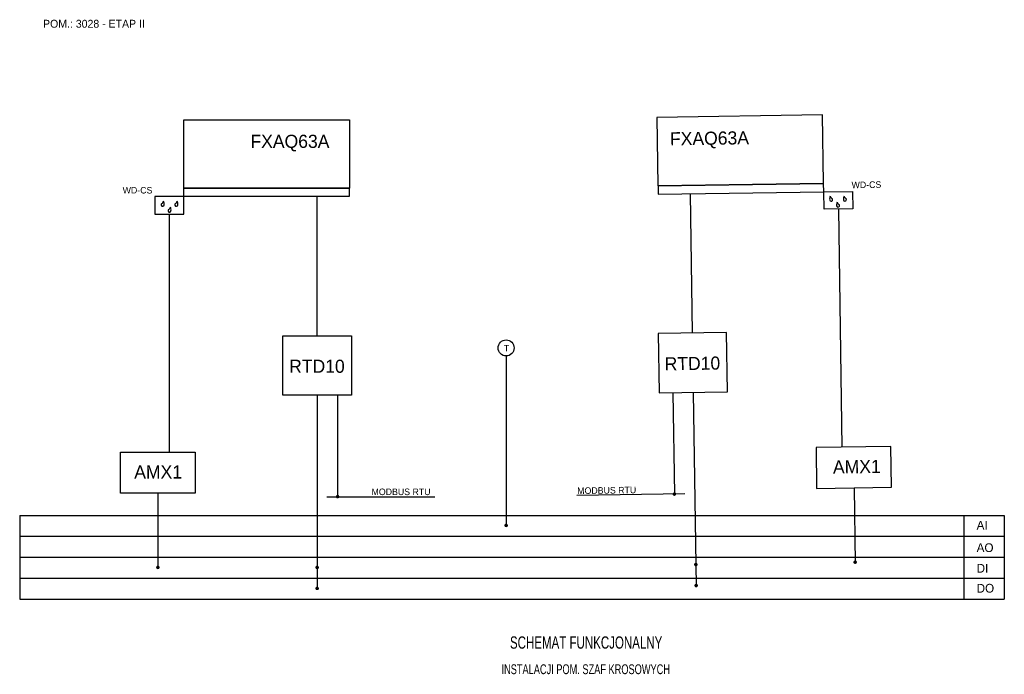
# Model space of a CAD drawing. Extents: x 14 to 294, y 3 to 190.
import ezdxf
from ezdxf.enums import TextEntityAlignment as Align

# ---------------------------------------------------------------- set-up
doc = ezdxf.new("R2010")
doc.units = 0
doc.header["$LTSCALE"] = 12
doc.header["$MEASUREMENT"] = 0
doc.linetypes.add('DASHDOT', pattern=[1, 0.5, -0.25, 0, -0.25])
doc.linetypes.add('SOLID', pattern=[0])
for name, color, linetype in [('KONTUR', 7, 'CONTINUOUS'), ('OPISY', 3, 'CONTINUOUS'), ('OSIE', 2, 'DASHDOT'), ('WYMIARY', 1, 'CONTINUOUS')]:
    doc.layers.add(name, color=color, linetype=linetype)
doc.styles.add('POLSKIS', font='POLSKIS')

msp = doc.modelspace()

# ---------------------------------------------------------------- linework, layer by layer
at = {"layer": 'KONTUR'}
for p, q in [((13.95, 48.7), (293.93, 48.7)), ((293.93, 48.7), (293.93, 24.82)), ((13.95, 42.73), (293.93, 42.73)), ((13.95, 36.76), (293.93, 36.76)), ((13.95, 30.79), (293.93, 30.79)), ((13.95, 24.82), (293.93, 24.82))]:
    msp.add_line(p, q, dxfattribs=at)
at = {"layer": 'KONTUR', "linetype": 'Continuous'}
msp.add_line((282.39, 48.74), (282.39, 24.8), dxfattribs=at)
at = {"layer": 'KONTUR', "linetype": 'SOLID'}
for points in [[(242.26, 162.56), (195.09, 161.85), (195.38, 142.4), (242.55, 143.1)], [(60.59, 161.2), (107.76, 161.2), (107.76, 141.74), (60.59, 141.74)], [(242.55, 143.1), (195.46, 142.4), (195.5, 139.99), (242.58, 140.69)], [(60.59, 141.74), (107.68, 141.74), (107.68, 139.33), (60.59, 139.33)], [(242.58, 140.69), (250.77, 140.81), (250.84, 135.86), (242.66, 135.74)], [(60.59, 139.33), (52.4, 139.33), (52.4, 134.37), (60.59, 134.37)], [(88.79, 99.75), (108.27, 99.75), (108.27, 82.85), (88.79, 82.85)], [(214.98, 100.7), (195.5, 100.4), (195.75, 83.51), (215.23, 83.8)], [(261.65, 68.29), (240.39, 67.98), (240.57, 56.37), (261.83, 56.68)], [(42.6, 66.65), (63.86, 66.65), (63.86, 55.04), (42.6, 55.04)]]:
    msp.add_lwpolyline(points, close=True, dxfattribs=at)
at = {"layer": 'KONTUR', "color": 1, "const_width": 0.5}
for points in [[(104.09, 54.01, 1), (104.59, 54.01, 1)], [(200.37, 54.74, -1), (199.87, 54.73, -1)], [(152.02, 45.83, 1), (152.52, 45.83, 1)], [(52.99, 33.89, 1), (53.49, 33.89, 1)], [(98.28, 33.89, 1), (98.78, 33.89, 1)], [(206.47, 34.7, -1), (205.97, 34.7, -1)], [(251.76, 35.38, -1), (251.26, 35.38, -1)], [(98.28, 27.92, 1), (98.78, 27.92, 1)], [(206.56, 28.73, -1), (206.06, 28.73, -1)]]:
    msp.add_lwpolyline(points, format="xyb", close=True, dxfattribs=at)
at = {"layer": 'KONTUR', "linetype": 'SOLID'}
for centre, radius, start, end in [((54.6, 137.03), 0.424, 125.8724, 353.4308), ((53.56, 138.46), 1.35, 305.8724, 341.8697), ((53.08, 137.2), 1.95, 353.4308, 25.6448), ((58.49, 137.03), 0.424, 125.8724, 353.4308), ((57.46, 138.46), 1.35, 305.8724, 341.8697), ((56.98, 137.2), 1.95, 353.4308, 25.6448), ((246.22, 138.62), 1.95, 155.2135, 187.4275), ((244.71, 138.42), 0.424, 187.4275, 54.9858), ((245.73, 139.87), 1.35, 198.9885, 234.9858), ((248.19, 136.94), 1.95, 155.2135, 187.4275), ((247.7, 138.2), 1.35, 198.9885, 234.9858), ((250.12, 138.68), 1.95, 155.2135, 187.4275), ((248.61, 138.48), 0.424, 187.4275, 54.9858), ((249.62, 139.93), 1.35, 198.9885, 234.9858), ((56.54, 135.32), 0.424, 125.8724, 353.4308), ((55.51, 136.76), 1.35, 305.8724, 341.8697), ((55.03, 135.5), 1.95, 353.4308, 25.6448), ((246.68, 136.75), 0.424, 187.4275, 54.9858)]:
    msp.add_arc(centre, radius, start, end, dxfattribs=at)
at = {"layer": 'OSIE', "color": 7, "linetype": 'Continuous'}
msp.add_circle((152.27, 96.29), 2.28, dxfattribs=at)
at = {"layer": 'WYMIARY', "color": 215, "linetype": 'SOLID', "true_color": 0xa953a0}
for p, q in [((205.24, 100.55), (204.65, 140.12)), ((98.53, 99.75), (98.53, 139.33))]:
    msp.add_line(p, q, dxfattribs=at)
at = {"layer": 'WYMIARY', "linetype": 'SOLID'}
for p, q in [((246.75, 135.8), (247.76, 68.09)), ((56.49, 134.37), (56.49, 66.65)), ((98.53, 82.85), (98.53, 27.7)), ((104.33, 82.85), (104.33, 54)), ((199.69, 83.57), (200.12, 54.72)), ((205.49, 83.65), (206.32, 28.51)), ((251.2, 56.52), (251.52, 35.13)), ((53.23, 55.04), (53.23, 33.65))]:
    msp.add_line(p, q, dxfattribs=at)
at = {"layer": 'WYMIARY', "linetype": 'Continuous'}
msp.add_line((152.27, 94.01), (152.27, 45.82), dxfattribs=at)
at = {"layer": 'WYMIARY', "color": 114, "linetype": 'SOLID', "true_color": 0x139b48}
for p, q in [((101.33, 54), (132.03, 54)), ((203.13, 54.77), (172.42, 54.31))]:
    msp.add_line(p, q, dxfattribs=at)
at = {"layer": 'WYMIARY'}
for p, q in [((13.95, 48.7), (13.95, 42.73)), ((13.95, 42.73), (13.95, 36.76)), ((13.95, 36.76), (13.95, 30.79)), ((13.95, 30.79), (13.95, 24.82))]:
    msp.add_line(p, q, dxfattribs=at)

# ---------------------------------------------------------------- texts
at = {"layer": 'KONTUR', "style": 'POLSKIS'}
msp.add_text('POM.: 3028 - ETAP II', height=2.2388, dxfattribs=at).set_placement((20.59, 187.37))
at = {"layer": 'KONTUR', "color": 4, "style": 'POLSKIS'}
for s, p in [('FXAQ63A', (79.56, 153.19)), ('RTD10', (90.57, 89.23)), ('AMX1', (46.52, 59.17))]:
    msp.add_text(s, height=3.731, dxfattribs=at).set_placement(p)
for s, p in [('FXAQ63A', (198.89, 153.9)), ('RTD10', (197.37, 89.91)), ('AMX1', (245.23, 60.56))]:
    msp.add_text(s, height=3.731, rotation=0.8582, dxfattribs=at).set_placement(p)
at = {"layer": 'KONTUR', "color": 3, "style": 'POLSKIS'}
for s, p in [('WD-CS', (250.51, 141.71)), ('MODBUS RTU', (172.5, 54.75))]:
    msp.add_text(s, height=1.866, rotation=0.8582, dxfattribs=at).set_placement(p)
for s, height, p in [('WD-CS', 1.866, (43.23, 140.22)), ('T', 1.87, (151.62, 95.31)), ('MODBUS RTU', 1.866, (114, 54.45))]:
    msp.add_text(s, height=height, dxfattribs=at).set_placement(p)
at = {"layer": 'OPISY', "style": 'POLSKIS'}
for s, p in [('AI', (286.06, 44.63)), ('AO', (286.06, 38.26)), ('DI', (286.06, 32.41)), ('DO', (286.06, 26.72))]:
    msp.add_text(s, height=2.487, dxfattribs=at).set_placement(p)
at = {"layer": 'OPISY', "color": 4, "style": 'POLSKIS', "width": 0.7}
for s, height, p in [('SCHEMAT FUNKCJONALNY', 3.5, (175.02, 10.78)), ('INSTALACJI POM. SZAF KROSOWYCH', 2.8, (174.91, 3.54))]:
    msp.add_text(s, height=height, dxfattribs=at).set_placement(p, align=Align.CENTER)

doc.saveas('drawing.dxf')
